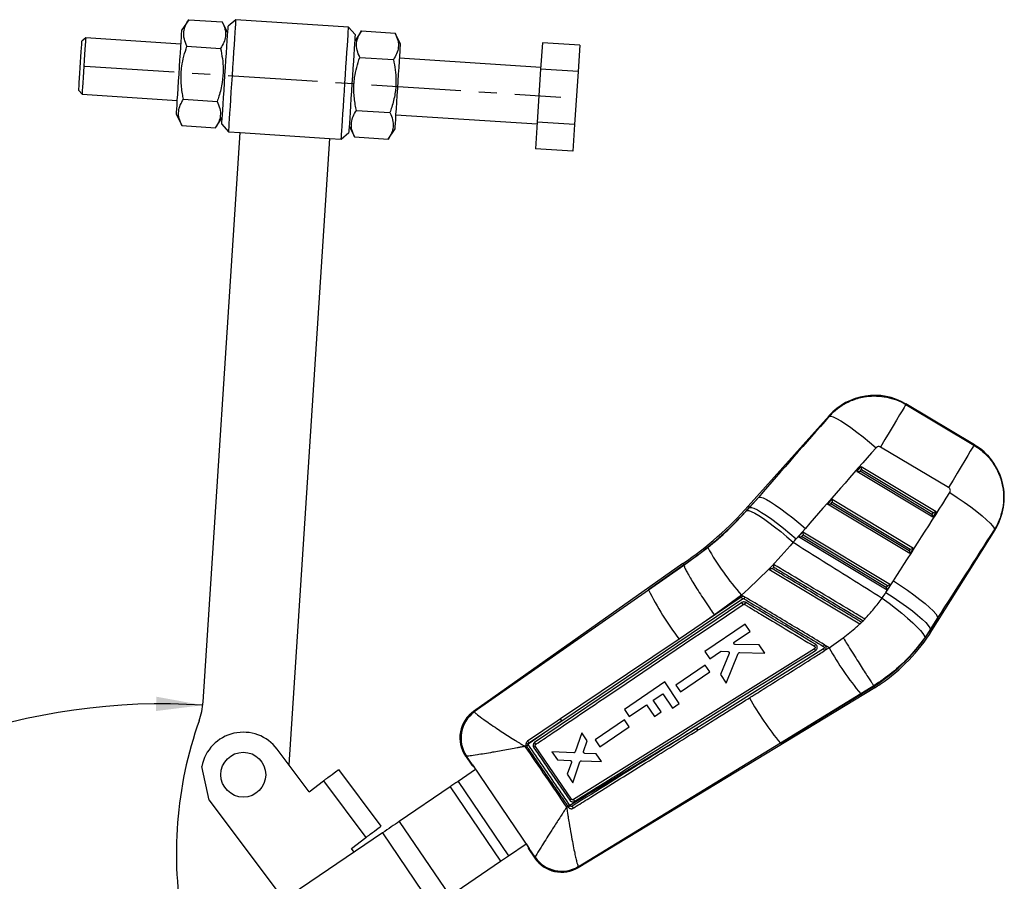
# Model space of a CAD drawing. Extents: x 35 to 358, y 14 to 289.
# Tile 4 of 8: x 70 to 140, y 218 to 279. Entities that reach past the tile are written whole.
import ezdxf

# ---------------------------------------------------------------- set-up
doc = ezdxf.new("R2010")
doc.units = 0
doc.linetypes.add('CENTERX2', pattern=[20.32, 12.7, -2.54, 2.54, -2.54])
doc.layers.get('0').update_dxf_attribs({"linetype": 'CONTINUOUS'})
doc.styles.add('SLDTEXTSTYLE0', font='TXT', dxfattribs={"width": 0.75})
doc.dimstyles.new('SLDDIMSTYLE4', dxfattribs={"dimtxt": 3.5, "dimasz": 3.302, "dimexe": 0, "dimexo": 0.0625, "dimgap": 0.875, "dimtad": 1, "dimdec": 4, "dimlfac": 2, "dimzin": 12, "dimtxsty": 'SLDTEXTSTYLE0', "dimsah": 1, "dimcen": 0.09, "dimazin": 3, "dimtfac": 1, "dimtdec": 0, "dimtofl": 0, "dimtmove": 0, "dimatfit": 3, "dimtolj": 1, "dimtzin": 12})

# ---------------------------------------------------------------- blocks, each defined once
blk = doc.blocks.new('_D_8')
at = {"color": 179, "linetype": 'CONTINUOUS'}
blk.add_line((71.866, 185.694), (34.882, 185.694), dxfattribs=at)
blk.add_arc((80.364, 185.694), 44.482, 86.27949, 180, dxfattribs=at)
for points in [[(83.25, 230.083), (79.964, 230.682), (79.936, 229.667)], [(35.882, 185.694), (36.512, 188.975), (35.497, 189.013)]]:
    blk.add_solid(points, dxfattribs=at)
at = {"color": 179, "linetype": 'CONTINUOUS', "insert": (36.395, 207.865, 0.094), "char_height": 3.5, "attachment_point": 1, "rotation": 57.48253, "style": 'SLDTEXTSTYLE0'}
blk.add_mtext('94°', dxfattribs=at)

msp = doc.modelspace()

# ---------------------------------------------------------------- linework, layer by layer
at = {"color": 7, "linetype": 'CONTINUOUS'}
for p, q in [((82.252232, 278.538321), (81.769685, 277.815332)), ((82.252232, 278.538321), (84.627982, 278.383834)), ((85.012835, 277.604443), (84.627982, 278.383834)), ((85.574643, 278.538709), (85.043252, 278.072206)), ((93.557783, 278.01959), (85.574643, 278.538709)), ((94.024284, 277.488199), (93.557783, 278.01959)), ((74.969021, 277.255443), (74.703326, 277.022195)), ((81.704795, 276.817446), (74.969021, 277.255443)), ((94.476414, 277.743426), (93.993867, 277.020437)), ((94.476414, 277.743426), (96.852165, 277.588939)), ((97.237017, 276.809548), (96.852165, 277.588939)), ((82.130474, 276.665886), (84.506225, 276.511406)), ((107.26479, 276.911845), (107.143031, 275.039409)), ((109.909204, 276.739885), (107.26479, 276.911845)), ((109.909204, 276.739885), (109.787447, 274.86745)), ((94.354656, 275.870991), (96.730408, 275.716503)), ((107.151053, 275.162761), (97.172128, 275.811655)), ((107.143031, 275.039409), (106.899516, 271.294539)), ((109.787447, 274.86745), (107.143031, 275.039409)), ((109.787447, 274.86745), (109.54393, 271.122587)), ((74.476212, 273.529572), (74.709463, 273.263877)), ((74.709463, 273.263877), (81.445237, 272.825872)), ((81.886958, 272.921023), (84.262709, 272.766535)), ((81.380347, 271.827978), (81.7652, 271.048588)), ((84.140951, 270.8941), (84.623498, 271.61709)), ((94.111141, 272.126128), (96.486891, 271.97164)), ((96.91257, 271.820088), (106.891495, 271.171187)), ((81.7652, 271.048588), (84.140951, 270.8941)), ((84.593081, 271.149327), (85.059582, 270.617937)), ((93.60453, 271.033083), (93.989383, 270.253693)), ((106.899516, 271.294539), (106.777759, 269.422104)), ((109.54393, 271.122587), (106.899516, 271.294539)), ((109.54393, 271.122587), (109.422173, 269.250152)), ((83.266217, 230.325048), (85.882844, 270.564405)), ((85.059582, 270.617937), (85.882844, 270.564405)), ((85.882844, 270.564405), (92.219461, 270.152358)), ((93.042722, 270.098818), (93.574113, 270.565321)), ((93.989383, 270.253693), (96.365134, 270.099205)), ((96.365134, 270.099205), (96.847681, 270.822195)), ((92.219461, 270.152358), (89.33957, 225.864441)), ((92.219461, 270.152358), (93.042722, 270.098818)), ((109.422173, 269.250152), (106.777759, 269.422104)), ((137.835223, 248.481159), (132.971964, 251.37799)), ((132.975201, 251.336848), (137.792579, 248.467346)), ((127.547625, 250.546043), (121.830832, 244.147741)), ((136.001724, 245.460817), (131.184346, 248.330315)), ((129.510845, 246.601091), (129.82159, 246.94888)), ((134.883366, 243.381445), (129.510845, 246.601091)), ((129.736348, 246.61914), (129.841632, 246.736975)), ((134.822904, 243.570865), (129.736348, 246.61914)), ((129.82159, 246.94888), (135.126534, 243.769729)), ((129.841632, 246.736975), (134.905289, 243.70242)), ((122.567437, 244.798252), (121.917236, 244.070539)), ((121.925897, 244.062801), (122.567437, 244.798252)), ((127.445127, 244.289112), (127.755872, 244.636902)), ((127.755872, 244.636902), (133.510049, 241.188535)), ((121.738631, 243.849722), (121.925897, 244.062801)), ((121.917236, 244.070539), (121.925897, 244.062801)), ((133.26688, 240.800251), (127.445127, 244.289112)), ((127.67063, 244.307161), (127.775911, 244.424996)), ((133.206419, 240.989671), (127.67063, 244.307161)), ((127.775911, 244.424996), (133.288804, 241.121226)), ((135.126534, 243.769729), (134.883366, 243.381445)), ((134.905289, 243.70242), (134.822904, 243.570865)), ((125.868022, 242.58116), (125.226482, 241.845709)), ((134.824204, 235.364654), (139.28366, 242.485483)), ((125.379405, 241.977138), (125.69015, 242.324923)), ((131.650395, 238.219054), (125.379405, 241.977138)), ((125.604908, 241.995187), (125.710192, 242.113018)), ((131.589934, 238.408477), (125.604908, 241.995187)), ((125.69015, 242.324923), (131.893563, 238.607341)), ((125.710192, 242.113018), (131.672318, 238.540032)), ((117.278916, 239.985918), (118.962483, 241.21919)), ((133.288804, 241.121226), (133.206419, 240.989671)), ((133.510049, 241.188535), (133.26688, 240.800251)), ((117.203881, 240.094186), (102.398897, 229.642817)), ((117.269886, 239.998945), (114.780423, 238.241547)), ((114.780423, 238.241547), (117.279022, 239.985534)), ((117.204136, 240.093825), (117.269886, 239.998945)), ((117.269886, 239.998945), (117.278916, 239.985918)), ((117.279022, 239.985534), (117.278916, 239.985918)), ((123.290903, 239.701213), (129.731215, 235.840176)), ((102.454527, 229.630471), (114.780423, 238.241547)), ((131.572786, 238.056765), (132.096573, 238.871091)), ((131.672318, 238.540032), (131.589934, 238.408477)), ((131.893563, 238.607341), (131.650395, 238.219054)), ((108.645949, 228.986629), (121.414691, 237.602283)), ((121.324013, 237.720617), (118.565112, 235.859216)), ((121.352527, 237.858811), (119.427026, 236.455758)), ((121.521584, 237.75752), (121.352527, 237.858811)), ((121.384765, 237.337095), (106.721449, 227.443644)), ((119.427026, 236.455758), (118.565112, 235.859216)), ((129.734266, 235.838347), (130.068108, 236.171183)), ((130.068108, 236.171183), (130.066256, 236.172294)), ((135.239869, 236.246695), (134.716082, 235.432365)), ((134.726002, 235.426155), (135.239869, 236.246695)), ((118.565112, 235.859216), (116.936031, 234.760207)), ((121.61241, 235.808776), (118.759508, 233.867758)), ((121.957097, 235.301749), (121.61241, 235.808776)), ((129.731215, 235.840176), (129.734266, 235.838347)), ((129.734266, 235.838347), (129.733327, 235.83891)), ((129.839051, 235.944298), (129.95053, 236.054671)), ((134.716082, 235.432365), (134.317133, 234.843859)), ((134.726002, 235.426155), (134.716082, 235.432365)), ((116.936031, 234.760207), (111.4252, 231.043139)), ((120.858359, 234.554184), (121.957097, 235.301749)), ((127.549331, 234.145158), (128.544557, 234.846489)), ((126.506361, 234.076125), (109.466338, 223.41196)), ((127.146139, 234.061589), (118.181358, 228.448593)), ((122.611045, 234.339808), (120.913665, 234.368381)), ((123.005967, 233.758887), (122.611045, 234.339808)), ((127.277113, 234.308322), (127.217594, 234.357973)), ((127.549331, 234.145158), (127.277113, 234.308322)), ((127.289145, 233.986882), (127.549331, 234.145158)), ((118.759508, 233.867758), (119.104221, 233.360713)), ((119.104221, 233.360713), (119.85791, 233.873503)), ((120.477899, 233.734266), (119.858719, 232.250893)), ((119.918167, 233.890982), (120.387211, 233.875615)), ((120.268169, 231.648625), (121.12693, 233.738412)), ((121.223144, 233.801243), (123.005967, 233.758887)), ((127.222057, 233.925448), (127.289145, 233.986882)), ((127.289145, 233.986882), (127.298779, 234.000498)), ((118.781178, 232.918193), (116.699658, 231.501998)), ((119.111506, 232.432296), (118.781178, 232.918193)), ((117.030001, 231.016086), (119.111506, 232.432296)), ((119.858719, 232.250893), (120.268169, 231.648625)), ((109.809648, 218.604607), (130.794852, 231.323534)), ((115.920711, 231.728369), (113.068854, 229.788819)), ((116.954112, 230.20889), (115.920711, 231.728369)), ((116.699658, 231.501998), (117.030001, 231.016086)), ((124.10346, 227.403441), (130.733929, 231.422101)), ((130.715649, 231.451654), (129.782289, 230.882221)), ((130.715701, 231.451583), (130.715649, 231.451654)), ((130.733929, 231.422101), (130.715701, 231.451583)), ((111.4252, 231.043139), (108.553949, 229.106845)), ((115.114208, 230.438379), (115.779641, 230.890942)), ((115.779641, 230.890942), (116.468239, 229.878445)), ((129.782289, 230.882221), (124.10346, 227.403441)), ((113.413655, 229.281833), (114.628335, 230.107938)), ((114.628335, 230.107938), (115.187631, 229.285565)), ((115.673502, 229.61601), (115.114208, 230.438379)), ((116.468239, 229.878445), (116.954112, 230.20889)), ((102.454527, 229.630471), (102.46584, 229.609409)), ((113.068854, 229.788819), (113.413655, 229.281833)), ((115.187631, 229.285565), (115.673502, 229.61601)), ((108.645949, 228.986629), (106.266751, 227.334933)), ((106.312054, 227.410742), (108.645949, 228.986629)), ((109.206488, 223.005277), (118.181358, 228.448593)), ((113.075639, 229.037841), (110.994148, 227.621661)), ((111.324492, 227.135745), (113.405965, 228.551944)), ((113.405965, 228.551944), (113.075639, 229.037841)), ((110.063139, 228.133039), (109.581183, 226.780542)), ((110.443837, 227.573042), (110.063139, 228.133039)), ((106.122579, 227.234804), (106.031123, 227.171284)), ((106.122579, 227.234804), (106.151494, 227.178444)), ((109.328606, 223.440667), (106.772417, 227.169831)), ((106.790786, 227.30513), (106.799565, 227.311799)), ((124.10346, 227.403441), (109.819354, 218.659342)), ((110.182389, 226.813705), (110.443837, 227.573042)), ((110.994148, 227.621661), (111.324492, 227.135745)), ((90.761127, 223.963847), (88.515061, 226.966792)), ((101.827559, 226.492808), (102.27467, 225.835388)), ((101.895666, 226.480325), (101.88398, 226.484825)), ((102.315387, 225.862821), (101.895666, 226.480325)), ((109.481125, 226.713178), (107.938581, 226.780229)), ((107.938581, 226.780229), (108.326369, 226.209813)), ((111.076155, 226.642919), (110.273692, 226.678734)), ((111.449558, 226.093647), (111.076155, 226.642919)), ((83.710347, 223.37309), (83.170437, 225.755659)), ((102.275209, 225.835753), (102.27467, 225.835388)), ((102.320677, 225.866386), (102.315387, 225.862821)), ((102.320677, 225.866386), (106.339422, 219.958567)), ((102.383299, 225.762909), (102.392314, 225.761072)), ((102.392314, 225.761072), (102.544281, 225.53767)), ((108.326369, 226.209813), (109.225213, 226.176315)), ((109.317397, 226.040163), (109.016218, 225.195089)), ((109.418477, 224.60339), (109.928339, 226.078426)), ((110.027923, 226.146654), (111.449558, 226.093647)), ((92.853179, 225.528606), (95.847934, 221.524679)), ((102.544281, 225.53767), (101.30482, 224.694711)), ((109.016218, 225.195089), (109.418477, 224.60339)), ((90.761127, 223.963847), (91.788135, 224.732002)), ((91.788135, 224.732002), (94.782889, 220.728074)), ((100.736335, 224.308086), (97.147774, 221.867503)), ((100.736335, 224.308086), (104.307364, 219.057349)), ((101.30482, 224.694711), (104.875851, 219.443974)), ((83.710347, 223.37309), (88.987471, 216.317675)), ((108.980525, 222.868451), (109.069034, 222.922047)), ((109.069034, 222.922047), (109.074428, 222.914179)), ((109.074428, 222.914179), (109.102768, 222.872843)), ((109.233937, 222.965402), (109.206488, 223.005277)), ((97.147774, 221.867503), (100.718804, 216.616766)), ((95.959123, 221.0591), (88.908959, 216.264279)), ((95.959123, 221.0591), (99.530152, 215.808363)), ((93.755882, 219.95992), (94.782889, 220.728074)), ((104.875851, 219.443974), (106.115819, 220.287279)), ((106.115819, 220.287279), (106.267785, 220.063877)), ((93.953813, 219.69529), (93.755882, 219.95992)), ((106.267785, 220.063877), (106.265425, 220.051863)), ((106.293119, 219.926779), (106.293266, 219.92688)), ((106.293119, 219.926779), (106.737527, 219.273334)), ((106.332212, 219.953616), (106.339422, 219.958567)), ((106.751974, 219.336138), (106.332212, 219.953616)), ((100.718804, 216.616766), (104.307364, 219.057349)), ((106.751451, 219.327153), (106.751974, 219.336138)), ((109.808936, 218.672742), (109.819354, 218.659342))]:
    msp.add_line(p, q, dxfattribs=at)
at = {"color": 179, "linetype": 'CENTERX2', "ltscale": 0.5}
msp.add_line((74.897319, 275.255885), (108.575297, 273.065922), dxfattribs=at)
at = {"color": 7, "linetype": 'CONTINUOUS', "flags": 128}
for points in [[(84.818166, 274.61077), (84.853378, 275.152256), (84.887722, 275.680413), (84.920353, 276.182224), (84.950469, 276.645352), (84.977326, 277.058375), (85.000264, 277.41113), (85.018719, 277.694931), (85.032236, 277.902794), (85.040481, 278.029588), (85.043252, 278.072206)], [(85.574643, 278.538709), (85.573098, 278.514949), (85.566269, 278.409933), (85.55413, 278.223251), (85.536939, 277.958882), (85.515063, 277.622459), (85.488968, 277.221163), (85.45921, 276.763533), (85.426423, 276.259338), (85.391307, 275.719305), (85.354609, 275.154961), (85.317113, 274.578323)], [(93.300252, 274.059204), (93.337749, 274.635841), (93.374447, 275.200193), (93.409563, 275.740219), (93.442349, 276.244422), (93.472107, 276.702044), (93.498202, 277.103347), (93.520079, 277.439763), (93.537269, 277.704132), (93.549409, 277.890814), (93.556238, 277.99583), (93.557783, 278.01959)], [(74.969021, 277.255443), (74.96831, 277.244513), (74.962669, 277.157766), (74.951634, 276.988064)], [(81.380347, 271.827978), (81.383148, 271.871043), (81.391467, 271.998984), (81.405068, 272.208137), (81.423557, 272.492473), (81.446403, 272.843813), (81.47295, 273.252052), (81.502433, 273.705443), (81.534004, 274.190952), (81.566754, 274.694604), (81.599742, 275.201907), (81.632019, 275.698272), (81.662657, 276.169424), (81.690772, 276.601796), (81.715558, 276.98296), (81.736301, 277.30195), (81.752403, 277.549585), (81.763403, 277.718735), (81.768983, 277.804551), (81.769685, 277.815332)], [(94.024284, 277.488199), (94.021513, 277.445582), (94.013267, 277.318788), (93.999751, 277.110924), (93.981297, 276.827124), (93.958358, 276.474369), (93.931501, 276.061346), (93.901385, 275.598225), (93.868754, 275.096406), (93.83441, 274.56825), (93.799199, 274.026764)], [(74.476212, 273.529572), (74.477481, 273.549077), (74.484062, 273.650286), (74.495943, 273.833011), (74.51253, 274.08809), (74.532991, 274.402728), (74.556298, 274.761153), (74.581282, 275.145379), (74.606694, 275.536162), (74.631255, 275.913884), (74.653737, 276.259613), (74.673012, 276.55602), (74.688112, 276.788232)], [(74.688112, 276.788232), (74.698281, 276.944612), (74.703008, 277.017315), (74.703326, 277.022195)], [(74.951634, 276.988064), (74.935687, 276.742821), (74.915524, 276.432757), (74.892028, 276.071419), (74.866224, 275.674609), (74.839242, 275.259664), (74.81226, 274.844718), (74.786457, 274.4479), (74.76296, 274.08657), (74.742797, 273.776506), (74.72685, 273.531263), (74.715815, 273.361561), (74.710174, 273.274807), (74.709463, 273.263877)], [(96.847681, 270.822195), (96.850481, 270.865252), (96.858801, 270.9932), (96.872401, 271.202346), (96.89089, 271.486682), (96.913737, 271.838022), (96.940283, 272.246261), (96.969766, 272.699659), (97.001337, 273.185161), (97.034087, 273.688813), (97.067075, 274.196123), (97.099353, 274.692488), (97.12999, 275.163633), (97.158105, 275.596013), (97.182892, 275.977177), (97.203634, 276.296159), (97.219737, 276.543793), (97.230736, 276.712951), (97.236316, 276.79876), (97.237017, 276.809548)], [(84.593081, 271.149327), (84.595852, 271.191945), (84.604098, 271.318739), (84.617614, 271.526602), (84.636068, 271.810402), (84.659007, 272.163158), (84.685865, 272.57618), (84.71598, 273.039309), (84.748611, 273.54112), (84.782955, 274.069277), (84.818166, 274.61077)], [(85.317113, 274.578323), (85.279616, 274.001685), (85.242918, 273.437341), (85.207802, 272.897308), (85.175016, 272.393112), (85.145258, 271.935483), (85.119163, 271.53418), (85.097287, 271.197763), (85.080096, 270.933395), (85.067956, 270.746713), (85.061127, 270.641697), (85.059582, 270.617937)], [(93.042722, 270.098818), (93.044267, 270.122578), (93.051096, 270.227594), (93.063236, 270.414283), (93.080426, 270.678652), (93.102303, 271.015068), (93.128397, 271.416363), (93.158155, 271.873993), (93.190942, 272.378196), (93.226058, 272.918222), (93.262756, 273.482566), (93.300252, 274.059204)], [(93.799199, 274.026764), (93.763987, 273.485271), (93.729643, 272.957114), (93.697012, 272.455302), (93.666896, 271.992182), (93.640039, 271.579151), (93.617101, 271.226396), (93.598646, 270.942596), (93.58513, 270.73474), (93.576884, 270.607938), (93.574113, 270.565321)], [(132.975201, 251.336848), (132.935635, 251.270418), (132.847856, 251.123053), (132.713947, 250.898239), (132.537074, 250.601304), (132.321424, 250.239273), (132.072113, 249.820714), (131.795037, 249.355552), (131.49676, 248.854798), (131.184346, 248.330315)], [(127.557296, 250.503947), (127.667024, 250.515369), (127.841938, 250.466091), (128.078125, 250.35723), (128.370303, 250.191217), (128.711938, 249.97176), (129.095386, 249.70377), (129.512071, 249.393237), (129.952672, 249.04712), (130.407336, 248.673153), (130.865894, 248.279696)], [(137.792579, 248.467346), (137.753017, 248.400924), (137.665238, 248.253559), (137.531325, 248.028745), (137.354451, 247.731806), (137.138806, 247.369775), (136.889491, 246.95122), (136.612415, 246.486058), (136.314138, 245.985304), (136.001724, 245.460817)], [(122.567437, 244.798252), (122.690614, 244.795227), (122.875191, 244.735067), (123.117252, 244.61905), (123.411662, 244.449643), (123.752169, 244.230432), (124.131548, 243.966074), (124.541744, 243.662183), (124.974049, 243.325205), (125.419292, 242.962298), (125.868022, 242.58116)], [(136.084448, 245.107957), (136.602125, 244.771657), (137.101162, 244.43207), (137.56996, 244.097092), (137.997623, 243.774501), (138.374216, 243.471799), (138.690985, 243.196015), (138.940572, 242.953562), (139.117173, 242.750072), (139.216691, 242.590276), (139.236803, 242.477884)], [(121.738631, 243.849722), (121.861494, 243.845229), (122.044998, 243.783043), (122.285257, 243.664478), (122.577182, 243.492046), (122.914586, 243.2694), (123.290322, 243.00125), (123.696438, 242.693284), (124.124325, 242.352025), (124.564923, 241.984693), (125.008895, 241.599077)], [(121.925897, 244.062801), (122.049074, 244.059776), (122.233651, 243.99962), (122.475713, 243.883603), (122.770122, 243.714192), (123.110629, 243.494981), (123.490005, 243.230623), (123.900204, 242.926733), (124.332509, 242.589758), (124.777752, 242.226848), (125.226482, 241.845709)], [(132.096573, 238.871091), (132.599659, 238.540665), (133.085351, 238.206987), (133.542924, 237.877426), (133.962277, 237.559256), (134.334143, 237.259508), (134.650312, 236.984802), (134.903806, 236.741201), (135.08902, 236.534083), (135.201874, 236.368024), (135.239869, 236.246695)], [(131.299439, 237.656855), (131.786331, 237.297286), (132.256012, 236.93508), (132.698003, 236.57832), (133.102442, 236.234964), (133.460309, 235.912674), (133.763614, 235.618641), (134.005594, 235.35942), (134.180854, 235.140802), (134.285475, 234.967661), (134.317133, 234.843859)], [(131.572786, 238.056765), (132.075872, 237.726339), (132.561564, 237.392661), (133.019137, 237.063096), (133.43849, 236.74493), (133.810356, 236.445182), (134.126525, 236.170476), (134.38002, 235.926871), (134.565233, 235.719756), (134.678087, 235.553698), (134.716082, 235.432365)], [(108.553949, 229.106845), (108.309414, 228.941948), (107.301438, 228.262258), (106.218999, 227.532384)], [(92.098439, 224.964095), (92.060584, 224.935782), (92.022358, 224.907191), (91.983811, 224.878361), (91.944997, 224.84933), (91.905969, 224.820138), (91.866781, 224.790824), (91.827485, 224.761435), (91.788135, 224.732002)], [(92.098439, 224.964095), (92.256216, 225.082104), (92.402125, 225.19124), (92.532469, 225.288731), (92.643941, 225.372107), (92.733716, 225.439252), (92.799518, 225.48847), (92.839679, 225.518507), (92.853179, 225.528606)], [(101.30482, 224.694711), (101.230459, 224.644141), (101.156416, 224.593782), (101.083008, 224.543859), (101.010551, 224.494581), (100.939353, 224.44616), (100.86972, 224.3988), (100.801951, 224.352711), (100.736335, 224.308086)], [(95.093194, 220.960167), (95.25097, 221.078177), (95.39688, 221.18731), (95.527223, 221.2848), (95.638695, 221.368176), (95.728471, 221.435324), (95.794273, 221.484543), (95.834433, 221.51458), (95.847934, 221.524679)], [(97.147774, 221.867503), (97.010576, 221.774196), (96.868877, 221.677826), (96.723281, 221.578804), (96.574414, 221.477562), (96.422911, 221.374524), (96.269422, 221.270134), (96.114605, 221.164846), (95.959123, 221.0591)], [(94.782889, 220.728074), (94.822239, 220.757504), (94.861535, 220.786897), (94.900724, 220.816207), (94.939752, 220.845399), (94.978566, 220.87443), (95.017112, 220.90326), (95.055339, 220.931851), (95.093194, 220.960167)], [(104.307364, 219.057349), (104.372981, 219.101974), (104.44075, 219.148063), (104.510383, 219.195419), (104.581581, 219.243841), (104.654038, 219.293122), (104.727446, 219.343045), (104.801488, 219.393403), (104.875851, 219.443974)]]:
    msp.add_lwpolyline(points, dxfattribs=at)
at = {"color": 8, "linetype": 'CONTINUOUS', "flags": 128}
for points in [[(132.971964, 251.37799), (132.972322, 251.373415), (132.975201, 251.336848)], [(127.557296, 250.503947), (127.548701, 250.541364), (127.547625, 250.546043)], [(137.792579, 248.467346), (137.830484, 248.479624), (137.835223, 248.481159)], [(121.830832, 244.147741), (121.836237, 244.142913), (121.852442, 244.128433), (121.87945, 244.104305), (121.917236, 244.070539)], [(139.28366, 242.485483), (139.278452, 242.484641), (139.236803, 242.477884)], [(134.726002, 235.426155), (134.768951, 235.399259), (134.79964, 235.380036), (134.818061, 235.368499), (134.824204, 235.364654)], [(102.398897, 229.642817), (102.405079, 229.641442), (102.454527, 229.630471)], [(101.88398, 226.484825), (101.833829, 226.491918), (101.827559, 226.492808)], [(106.737527, 219.273334), (106.739075, 219.279313), (106.751451, 219.327153)], [(109.819354, 218.659342), (109.810726, 218.61069), (109.809648, 218.604607)]]:
    msp.add_lwpolyline(points, dxfattribs=at)
at = {"color": 7, "linetype": 'CONTINUOUS'}
msp.add_circle((86.112704, 225.169941), 1.5875, dxfattribs=at)
for centre, radius, start, end in [((130.764409, 247.671891), 4.31375, 58.86922449, 138.50637945), ((135.627669, 244.775065), 4.31375, 327.5832786, 59.60539884), ((103.007838, 260.965832), 25.241894, 304.22223571, 318.21964428), ((103.007838, 260.965832), 25.357766, 304.22423312, 318.21964428), ((136.633401, 251.257353), 20.323043, 209.59922731, 221.24486181), ((133.318648, 247.312179), 20.638366, 206.07220176, 217.45847837), ((120.833992, 236.919419), 0.691235, 24.22815767, 37.17467286), ((113.860953, 241.951088), 9.055206, 328.39826658, 329.4210353), ((123.958484, 242.169362), 12.704734, 302.2287409, 327.94294693), ((123.958484, 242.169362), 12.820606, 304.21964428, 327.94294693), ((119.642362, 238.812113), 8.787687, 328.61076948, 329.54500102), ((146.979492, 245.046471), 22.279358, 209.29465096, 219.47612627), ((123.958484, 242.169362), 12.820606, 302.22574875, 304.21964428), ((140.76961, 241.192617), 21.631041, 209.32076228, 219.60354583), ((78.276755, 230.649497), 5, 340.42282759, 356.27949064), ((103.715964, 227.777112), 2.28375, 124.46941762, 214.79048876), ((103.779943, 227.765507), 2.287973, 125.40112189, 214.03816407), ((103.80426, 227.749035), 2.291802, 125.73259601, 213.61340207), ((109.22773, 219.642243), 27.85, 160.42282759, 190.76742032), ((108.086259, 228.653614), 0.651269, 30.75265761, 44.10048535), ((117.544176, 228.006063), 0.775779, 23.34635868, 34.7804209), ((86.112704, 225.169941), 3, 36.79479988, 168.74127548), ((106.146637, 226.225491), 1.115925, 83.82091145, 91.98809242), ((112.438311, 218.114436), 11.030882, 123.9083051, 124.74524569), ((111.524574, 220.044428), 8.564717, 123.70058002, 124.65811907), ((116.949243, 211.6398), 13.752248, 124.26472953, 124.93314157), ((110.918786, 220.438429), 3.037152, 123.69327407, 126.72210425), ((115.4437, 214.416906), 10.900579, 124.12415121, 124.87989722), ((108.625933, 220.557638), 2.28375, 213.46172904, 301.79863499), ((108.639389, 220.619456), 2.287872, 214.39181726, 301.04743073), ((108.635473, 220.640379), 2.290985, 214.70091268, 300.81109962)]:
    msp.add_arc(centre, radius, start, end, dxfattribs=at)
for centre, major_axis, ratio, start_param, end_param in [((159.884403, 241.036001), (130.218629, 144.506696), 0.156481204, 1.645959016, 1.68509894), ((160.168946, 241.513699), (130.133495, 144.582787), 0.135617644, 1.645791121, 1.684931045), ((129.74702, 246.637053), (0.235467, 0.035792), 0.06773113, 3.223351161, 4.656764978), ((129.852302, 246.754887), (-0.029639, 0.194983), 0.067363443, 0.091180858, 1.652554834), ((127.786582, 244.44291), (-0.029639, 0.194983), 0.067363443, 0.091180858, 1.652554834), ((118.336816, 266.431219), (101.408367, 161.772149), 0.138218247, 4.628262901, 4.667117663), ((127.681299, 244.325076), (0.235467, 0.035792), 0.06773113, 3.223351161, 4.656764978), ((134.915961, 243.720335), (0.210923, 0.050657), 0.068966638, 4.645223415, 6.206597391), ((134.833574, 243.588781), (-0.049683, 0.20687), 0.068599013, 1.641013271, 3.074427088), ((118.052273, 265.95352), (101.419699, 161.765052), 0.159482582, 4.6282833, 4.667138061), ((103.110705, 261.138528), (15.019986, 25.215914), 0.999926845, 4.521084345, 4.532290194), ((125.615579, 242.013099), (0.235467, 0.035792), 0.06773113, 3.223351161, 4.656764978), ((125.720862, 242.130933), (-0.029639, 0.194983), 0.067363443, 0.091180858, 1.652554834), ((133.217088, 241.007586), (-0.049683, 0.20687), 0.068599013, 1.641013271, 3.074427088), ((133.299475, 241.139141), (0.210923, 0.050657), 0.068966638, 4.645223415, 6.206597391), ((131.600603, 238.426391), (-0.049683, 0.20687), 0.068599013, 1.641013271, 3.074427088), ((131.68299, 238.557946), (0.210923, 0.050657), 0.068966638, 4.645223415, 6.206597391), ((124.296583, 242.736971), (4.427685, 7.433305), 0.999926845, 4.622021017, 4.678015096), ((127.527927, 242.849883), (25.253635, 17.013938), 0.069928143, 3.141908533, 3.198673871), ((131.397328, 237.16043), (25.103831, 17.234206), 0.069928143, 3.085457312, 3.141276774)]:
    msp.add_ellipse(centre, major_axis=major_axis, ratio=ratio, start_param=start_param, end_param=end_param, dxfattribs=at)
for points, knots in [([(82.130474, 276.665886), (82.057377, 276.833842), (81.9096, 277.173395), (81.879374, 277.664206), (82.000456, 278.123647), (82.167795, 278.399255), (82.252232, 278.538321)], [0, 0, 0, 0, 0.264603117, 0.534942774, 0.765340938, 1, 1, 1, 1]), ([(84.627982, 278.383834), (84.701079, 278.215881), (84.848857, 277.876333), (84.879082, 277.385521), (84.758001, 276.92608), (84.590661, 276.650472), (84.506225, 276.511406)], [0, 0, 0, 0, 0.264602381, 0.534942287, 0.765340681, 1, 1, 1, 1]), ([(94.354656, 275.870991), (94.28156, 276.038943), (94.133782, 276.378489), (94.103556, 276.869314), (94.224639, 277.328742), (94.391978, 277.604356), (94.476414, 277.743426)], [0, 0, 0, 0, 0.264602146, 0.534942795, 0.765340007, 1, 1, 1, 1]), ([(96.852165, 277.588939), (96.925262, 277.420986), (97.07304, 277.081439), (97.103264, 276.590626), (96.982183, 276.131186), (96.814844, 275.855573), (96.730408, 275.716503)], [0, 0, 0, 0, 0.264602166, 0.534941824, 0.765340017, 1, 1, 1, 1]), ([(81.886958, 272.921023), (81.860433, 273.04939), (81.769095, 273.491406), (81.682939, 274.269191), (81.731856, 275.163971), (81.895838, 275.967564), (82.051964, 276.432225), (82.130474, 276.665886)], [0, 0, 0, 0, 0.103280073, 0.355632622, 0.614042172, 0.805916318, 1, 1, 1, 1]), ([(84.506225, 276.511406), (84.553364, 276.272094), (84.648098, 275.791157), (84.706553, 274.981242), (84.641067, 274.085174), (84.456117, 273.324562), (84.305634, 272.890386), (84.262709, 272.766535)], [0, 0, 0, 0, 0.192050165, 0.385957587, 0.637934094, 0.896719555, 1, 1, 1, 1]), ([(94.111141, 272.126128), (94.084615, 272.254495), (93.993278, 272.696511), (93.907122, 273.474293), (93.95604, 274.369073), (94.120019, 275.172666), (94.276146, 275.63733), (94.354656, 275.870991)], [0, 0, 0, 0, 0.103280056, 0.355632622, 0.614040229, 0.805916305, 1, 1, 1, 1]), ([(96.730408, 275.716503), (96.777547, 275.477192), (96.87228, 274.996257), (96.930736, 274.186344), (96.865249, 273.290279), (96.6803, 272.529667), (96.529817, 272.095491), (96.486891, 271.97164)], [0, 0, 0, 0, 0.192050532, 0.385956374, 0.637933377, 0.896719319, 1, 1, 1, 1]), ([(81.7652, 271.048588), (81.692104, 271.216541), (81.544325, 271.556088), (81.514101, 272.046901), (81.635182, 272.506341), (81.802521, 272.781954), (81.886958, 272.921023)], [0, 0, 0, 0, 0.264602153, 0.534941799, 0.765339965, 1, 1, 1, 1]), ([(84.262709, 272.766535), (84.335805, 272.598583), (84.483583, 272.259035), (84.513808, 271.768222), (84.392727, 271.308783), (84.225387, 271.03317), (84.140951, 270.8941)], [0, 0, 0, 0, 0.264602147, 0.534941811, 0.765339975, 1, 1, 1, 1]), ([(93.989383, 270.253693), (93.916286, 270.421646), (93.768509, 270.761193), (93.738283, 271.252006), (93.859364, 271.711446), (94.026704, 271.987059), (94.111141, 272.126128)], [0, 0, 0, 0, 0.264602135, 0.53494179, 0.765339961, 1, 1, 1, 1]), ([(96.486891, 271.97164), (96.559988, 271.803688), (96.707766, 271.464142), (96.73799, 270.973317), (96.61691, 270.513889), (96.44957, 270.238275), (96.365134, 270.099205)], [0, 0, 0, 0, 0.264602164, 0.534942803, 0.76533998, 1, 1, 1, 1]), ([(127.557296, 250.503947), (127.658877, 250.610623), (127.930865, 250.89625), (128.447267, 251.283484), (129.166128, 251.660801), (129.941505, 251.887317), (130.733173, 251.959545), (131.450716, 251.907911), (132.148939, 251.735263), (132.65291, 251.521886), (132.91764, 251.369896), (132.975201, 251.336848)], [0, 0, 0, 0, 0.0744579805, 0.1993633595, 0.3242695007, 0.4834910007, 0.6040860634, 0.7246815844, 0.8455493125, 0.9664170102, 1, 1, 1, 1]), ([(131.184346, 248.330315), (131.180959, 248.332263), (131.153281, 248.348182), (131.095096, 248.367425), (131.019167, 248.366415), (130.94644, 248.344502), (130.897687, 248.313548), (130.871858, 248.286046), (130.865894, 248.279696)], [0, 0, 0, 0, 0.033501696, 0.273760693, 0.513945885, 0.673691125, 0.924648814, 1, 1, 1, 1]), ([(137.792579, 248.467346), (137.968488, 248.351493), (138.320307, 248.119786), (138.797435, 247.660877), (139.217788, 247.115195), (139.576987, 246.443035), (139.810959, 245.710454), (139.906957, 244.944285), (139.877208, 244.213857), (139.72212, 243.502017), (139.496451, 242.921569), (139.305663, 242.595551), (139.236803, 242.477884)], [0, 0, 0, 0, 0.092114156, 0.184228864, 0.288392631, 0.392556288, 0.516342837, 0.622683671, 0.729024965, 0.834678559, 0.940331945, 1, 1, 1, 1]), ([(136.084448, 245.107957), (136.088582, 245.114903), (136.107266, 245.146291), (136.126776, 245.209813), (136.124442, 245.284889), (136.102377, 245.354762), (136.064971, 245.415388), (136.021926, 245.446306), (136.001724, 245.460817)], [0, 0, 0, 0, 0.0604632, 0.273243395, 0.486139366, 0.609917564, 0.816917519, 1, 1, 1, 1]), ([(118.962483, 241.21919), (119.449979, 241.625185), (120.43489, 242.445435), (121.301143, 243.378494), (121.738631, 243.849722)], [0, 0, 0, 0, 0.494964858, 1, 1, 1, 1]), ([(125.008895, 241.599077), (124.439236, 240.949329), (123.291192, 239.639881), (122.002015, 238.455501), (121.352527, 237.858811)], [0, 0, 0, 0, 0.496199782, 1, 1, 1, 1]), ([(125.008895, 241.599077), (125.620077, 241.214663), (127.714777, 239.897167), (129.813249, 238.585682), (131.299439, 237.656855)], [0, 0, 0, 0, 0.291775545, 1, 1, 1, 1]), ([(117.279022, 239.985534), (117.285439, 239.951894), (117.298272, 239.884615), (117.398931, 239.668279), (117.558078, 239.371756), (117.774828, 238.998046), (118.04366, 238.557173), (118.35543, 238.063489), (118.702803, 237.52926), (119.050643, 237.007172), (119.295926, 236.646498), (119.413481, 236.475465), (119.427026, 236.455758)], [0, 0, 0, 0, 0.112226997, 0.22445403, 0.336681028, 0.448908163, 0.561137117, 0.673366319, 0.785599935, 0.897832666, 0.988228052, 1, 1, 1, 1]), ([(123.617857, 240.03824), (123.550642, 239.968955), (123.441685, 239.856645), (123.332668, 239.744265), (123.290903, 239.701213)], [0, 0, 0, 0, 0.616897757, 1, 1, 1, 1]), ([(123.530808, 239.727178), (123.53022, 239.727102), (123.506202, 239.724011), (123.450394, 239.717012), (123.377472, 239.708439), (123.325221, 239.703006), (123.297645, 239.700691), (123.293268, 239.700971), (123.291071, 239.701112)], [0, 0, 0, 0, 0.0057697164, 0.2354261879, 0.5483215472, 0.7481959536, 0.8736053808, 1, 1, 1, 1]), ([(123.530808, 239.727178), (123.542315, 239.739011), (123.578603, 239.776329), (123.614884, 239.813639), (123.639661, 239.839119)], [0, 0, 0, 0, 0.317085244, 1, 1, 1, 1]), ([(129.839051, 235.944298), (129.752003, 235.996498), (129.316764, 236.2575), (127.48874, 237.353675), (125.473043, 238.562441), (123.805548, 239.562419), (123.530808, 239.727178)], [0, 0, 0, 0, 0.041397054, 0.206986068, 0.869341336, 1, 1, 1, 1]), ([(123.639661, 239.839119), (123.639583, 239.839708), (123.636309, 239.864332), (123.630212, 239.911876), (123.62341, 239.96944), (123.619348, 240.008455), (123.617395, 240.03209), (123.617706, 240.036228), (123.617857, 240.03824)], [0, 0, 0, 0, 0.006565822, 0.274710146, 0.524348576, 0.693235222, 0.850842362, 1, 1, 1, 1]), ([(130.066256, 236.172294), (129.993673, 236.215809), (129.572874, 236.468085), (127.759213, 237.555408), (125.682332, 238.800546), (123.953665, 239.836916), (123.617857, 240.03824)], [0, 0, 0, 0, 0.033768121, 0.195768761, 0.843771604, 1, 1, 1, 1]), ([(123.639661, 239.839119), (123.726709, 239.786918), (124.161945, 239.525912), (125.98994, 238.42969), (128.006517, 237.22041), (129.674912, 236.219947), (129.95053, 236.054671)], [0, 0, 0, 0, 0.041380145, 0.206900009, 0.868980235, 1, 1, 1, 1]), ([(121.521584, 237.75752), (121.496446, 237.760835), (121.442791, 237.767911), (121.374079, 237.750275), (121.33675, 237.728165), (121.324013, 237.720621)], [0, 0, 0, 0, 0.367381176, 0.784146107, 1, 1, 1, 1]), ([(121.32436, 237.720848), (121.326155, 237.72002), (121.329745, 237.718365), (121.34663, 237.698059), (121.36984, 237.667124), (121.390672, 237.637591), (121.405738, 237.615593), (121.41135, 237.607249), (121.414691, 237.602283)], [0, 0, 0, 0, 0.2178534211, 0.4357077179, 0.6535658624, 0.8714142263, 0.923472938, 1, 1, 1, 1]), ([(121.414691, 237.602283), (121.421825, 237.606312), (121.439081, 237.616054), (121.470713, 237.621173), (121.501249, 237.616753), (121.517883, 237.608278), (121.524158, 237.605081)], [0, 0, 0, 0, 0.212947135, 0.514993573, 0.817021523, 1, 1, 1, 1]), ([(121.596012, 237.728127), (121.572505, 237.739654), (121.548334, 237.751507), (121.522301, 237.757359), (121.521584, 237.75752)], [0, 0, 0, 0, 0.97245879, 1, 1, 1, 1]), ([(121.596012, 237.728127), (121.595229, 237.726634), (121.593665, 237.723647), (121.580475, 237.700942), (121.560928, 237.667652), (121.543401, 237.637973), (121.530919, 237.616878), (121.526872, 237.61004), (121.523994, 237.605178)], [0, 0, 0, 0, 0.223825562, 0.447649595, 0.671474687, 0.895293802, 0.925548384, 1, 1, 1, 1]), ([(121.524158, 237.605081), (122.451441, 237.048993), (124.324684, 235.925615), (126.197975, 234.802307), (127.14396, 234.235053)], [0, 0, 0, 0, 0.495014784, 1, 1, 1, 1]), ([(127.21759, 234.357973), (126.280654, 234.919657), (124.406781, 236.043025), (122.532935, 237.166427), (121.596012, 237.728127)], [0, 0, 0, 0, 0.499999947, 1, 1, 1, 1]), ([(130.066256, 236.172294), (130.285863, 236.407668), (130.72671, 236.88017), (131.108058, 237.397321), (131.299439, 237.656855)], [0, 0, 0, 0, 0.498145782, 1, 1, 1, 1]), ([(106.799565, 227.311799), (106.854193, 227.348633), (107.244843, 227.612035), (108.979576, 228.781707), (113.813528, 232.041488), (118.310859, 235.075596), (121.464341, 237.203081)], [0, 0, 0, 0, 0.011174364, 0.079907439, 0.354840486, 1, 1, 1, 1]), ([(121.656842, 237.344475), (121.645496, 237.350562), (121.609045, 237.370118), (121.539353, 237.384513), (121.455144, 237.375956), (121.407423, 237.349606), (121.384765, 237.337095)], [0, 0, 0, 0, 0.134637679, 0.432553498, 0.730582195, 1, 1, 1, 1]), ([(121.464341, 237.203081), (121.47414, 237.20841), (121.494275, 237.219359), (121.529236, 237.221956), (121.556172, 237.215485), (121.569774, 237.208027), (121.573373, 237.206054)], [0, 0, 0, 0, 0.28947076, 0.594787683, 0.892802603, 1, 1, 1, 1]), ([(121.573373, 237.206054), (121.650472, 237.159832), (122.075782, 236.904851), (123.71955, 235.919356), (125.286248, 234.980121), (126.50473, 234.249641)], [0, 0, 0, 0, 0.046903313, 0.258739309, 1, 1, 1, 1]), ([(126.58869, 234.386993), (125.766768, 234.879857), (124.1228, 235.865659), (122.478869, 236.851511), (121.656842, 237.344475)], [0, 0, 0, 0, 0.499962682, 1, 1, 1, 1]), ([(128.544557, 234.846489), (128.865509, 235.094457), (129.274535, 235.41047), (129.650303, 235.764043), (129.731215, 235.840176)], [0, 0, 0, 0, 0.784675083, 1, 1, 1, 1]), ([(128.544557, 234.846489), (128.556696, 234.826995), (128.649768, 234.677531), (128.863511, 234.334915), (129.180618, 233.828636), (129.51994, 233.28966), (129.832115, 232.796907), (130.109456, 232.362442), (130.342943, 232.000669), (130.526372, 231.721129), (130.658049, 231.526264), (130.696449, 231.476524), (130.715649, 231.451654)], [0, 0, 0, 0, 0.0114822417, 0.0880354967, 0.2020352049, 0.3160348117, 0.4300305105, 0.5440264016, 0.658019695, 0.7720129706, 0.8860065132, 1, 1, 1, 1]), ([(134.317133, 234.843859), (133.972522, 234.401992), (133.276876, 233.51002), (132.057428, 232.3701), (131.150313, 231.749109), (130.715701, 231.451583)], [0, 0, 0, 0, 0.338341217, 0.682989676, 1, 1, 1, 1]), ([(120.819985, 234.435362), (120.817135, 234.446505), (120.811434, 234.468791), (120.817626, 234.503241), (120.833204, 234.533477), (120.850218, 234.547483), (120.858359, 234.554184)], [0, 0, 0, 0, 0.255011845, 0.510031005, 0.76555786, 1, 1, 1, 1]), ([(120.913665, 234.368381), (120.902256, 234.36971), (120.879437, 234.372367), (120.849472, 234.390449), (120.829633, 234.412826), (120.822568, 234.429328), (120.819985, 234.435362)], [0, 0, 0, 0, 0.279843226, 0.559707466, 0.83900553, 1, 1, 1, 1]), ([(126.58869, 234.386993), (126.585657, 234.381987), (126.578279, 234.369811), (126.562136, 234.343236), (126.541272, 234.30894), (126.521103, 234.27596), (126.50821, 234.255026), (126.505811, 234.251315), (126.50473, 234.249641)], [0, 0, 0, 0, 0.073710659, 0.179309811, 0.394103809, 0.60891454, 0.823707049, 1, 1, 1, 1]), ([(126.50473, 234.249641), (126.513393, 234.24315), (126.5318, 234.229357), (126.549108, 234.198491), (126.555455, 234.163677), (126.550563, 234.129208), (126.538719, 234.110022), (126.532941, 234.100663)], [0, 0, 0, 0, 0.189475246, 0.402602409, 0.604837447, 0.80722461, 1, 1, 1, 1]), ([(126.592434, 233.954438), (126.581883, 233.970967), (126.560781, 234.004025), (126.533041, 234.044556), (126.512502, 234.072105), (126.508282, 234.074706), (126.506171, 234.076006)], [0, 0, 0, 0, 0.250007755, 0.499999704, 0.750000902, 1, 1, 1, 1]), ([(126.532941, 234.100663), (126.532495, 234.100078), (126.52517, 234.090481), (126.51547, 234.083079), (126.506361, 234.076129)], [0, 0, 0, 0, 0.060963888, 1, 1, 1, 1]), ([(126.592434, 233.954438), (126.592791, 233.954665), (126.617178, 233.970187), (126.660682, 234.009538), (126.700732, 234.083634), (126.712938, 234.153018), (126.708324, 234.222496), (126.684808, 234.291987), (126.639294, 234.351968), (126.60224, 234.377615), (126.58869, 234.386993)], [0, 0, 0, 0, 0.002463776, 0.168513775, 0.334544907, 0.484597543, 0.57248318, 0.738419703, 0.904349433, 1, 1, 1, 1]), ([(127.143963, 234.235053), (127.153656, 234.227795), (127.172577, 234.213625), (127.189482, 234.182096), (127.195565, 234.147895), (127.189719, 234.113681), (127.173327, 234.082679), (127.155193, 234.068616), (127.146135, 234.061592)], [0, 0, 0, 0, 0.173757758, 0.339219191, 0.504562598, 0.669825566, 0.835095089, 1, 1, 1, 1]), ([(127.221986, 233.9254), (127.221505, 233.928103), (127.220512, 233.933686), (127.204009, 233.965125), (127.178237, 234.009879), (127.156878, 234.044379), (127.146199, 234.06163)], [0, 0, 0, 0, 0.238338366, 0.492220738, 0.74610252, 1, 1, 1, 1]), ([(127.298779, 234.000498), (127.309061, 234.0189), (127.333282, 234.06225), (127.345315, 234.141335), (127.330657, 234.226699), (127.300497, 234.281034), (127.279547, 234.305482), (127.277113, 234.308322)], [0, 0, 0, 0, 0.1907156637, 0.4492660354, 0.7077364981, 0.9660493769, 1, 1, 1, 1]), ([(109.553515, 223.287993), (112.39119, 225.063927), (118.071155, 228.618685), (123.750469, 232.17489), (126.592434, 233.954438)], [0, 0, 0, 0, 0.49959355, 1, 1, 1, 1]), ([(119.85791, 233.873503), (119.867964, 233.879131), (119.886739, 233.889642), (119.908199, 233.890557), (119.918167, 233.890982)], [0, 0, 0, 0, 0.535490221, 1, 1, 1, 1]), ([(120.387211, 233.875615), (120.398888, 233.873833), (120.422245, 233.87027), (120.452388, 233.850602), (120.472045, 233.826793), (120.478708, 233.809453), (120.48117, 233.803046)], [0, 0, 0, 0, 0.279072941, 0.558195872, 0.836750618, 1, 1, 1, 1]), ([(120.48117, 233.803046), (120.483572, 233.791567), (120.488428, 233.768359), (120.481434, 233.745712), (120.477899, 233.734266)], [0, 0, 0, 0, 0.4945877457, 1, 1, 1, 1]), ([(121.12693, 233.738412), (121.132553, 233.748682), (121.143799, 233.769221), (121.172379, 233.790594), (121.200173, 233.800356), (121.217468, 233.801024), (121.223144, 233.801243)], [0, 0, 0, 0, 0.2866752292, 0.5733595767, 0.8599973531, 1, 1, 1, 1]), ([(121.909681, 230.59993), (121.976264, 230.641606), (122.386477, 230.898367), (123.908134, 231.850826), (125.61234, 232.91766), (126.972901, 233.769457), (127.222057, 233.925444)], [0, 0, 0, 0, 0.037600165, 0.231650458, 0.859294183, 1, 1, 1, 1]), ([(130.733929, 231.422101), (130.774373, 231.35656), (130.814972, 231.290769), (130.794702, 231.323788), (130.794625, 231.323914)], [0, 0, 0, 0, 0.996187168, 1, 1, 1, 1]), ([(118.25644, 228.313496), (118.341374, 228.366649), (118.769949, 228.634858), (119.865039, 229.320196), (120.997847, 230.029198), (121.787013, 230.52315), (121.909681, 230.59993)], [0, 0, 0, 0, 0.069746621, 0.351936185, 0.89926536, 1, 1, 1, 1]), ([(102.46584, 229.609409), (102.48488, 229.585117), (102.522963, 229.536531), (102.713483, 229.372886), (103.04806, 229.121152), (103.53938, 228.777809), (104.126878, 228.38197), (104.755035, 227.97315), (105.273411, 227.64406), (105.554695, 227.467352), (105.717746, 227.365528), (105.84541, 227.286188), (105.92094, 227.239385), (105.965729, 227.211676), (105.992311, 227.195251), (106.008087, 227.185506), (106.016905, 227.180057), (106.021322, 227.177338), (106.025489, 227.174758), (106.028509, 227.172896), (106.031123, 227.171284)], [0, 0, 0, 0, 0.0927471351, 0.1855074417, 0.3581711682, 0.4795988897, 0.6010799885, 0.7820259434, 0.8737179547, 0.9076142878, 0.9454044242, 0.9676464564, 0.980808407, 0.9886120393, 0.9932416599, 0.9959892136, 0.9976195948, 0.9982768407, 0.998508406, 1, 1, 1, 1]), ([(118.181358, 228.448593), (117.035605, 227.732159), (114.098473, 225.895583), (111.161172, 224.059522), (109.369689, 222.939694)], [0, 0, 0, 0, 0.390092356, 1, 1, 1, 1]), ([(109.446529, 222.801284), (109.516614, 222.845126), (109.930362, 223.103945), (111.718739, 224.22273), (114.585327, 226.016182), (117.10817, 227.59493), (118.25644, 228.313496)], [0, 0, 0, 0, 0.023864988, 0.14088719, 0.608975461, 1, 1, 1, 1]), ([(106.031123, 227.171284), (106.02811, 227.170708), (106.02463, 227.170042), (106.019821, 227.169123), (106.014733, 227.168147), (106.004563, 227.166198), (105.986374, 227.162725), (105.955731, 227.156862), (105.90409, 227.147009), (105.817006, 227.130414), (105.669787, 227.102467), (105.481684, 227.066959), (105.157075, 227.006124), (104.558557, 226.895423), (103.832232, 226.765313), (103.15147, 226.649079), (102.580798, 226.556832), (102.190238, 226.501254), (101.965616, 226.477777), (101.918982, 226.479476), (101.895666, 226.480325)], [0, 0, 0, 0, 0.00149155, 0.001723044, 0.002381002, 0.004011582, 0.006759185, 0.011389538, 0.019193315, 0.032355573, 0.054597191, 0.092386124, 0.126295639, 0.217992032, 0.398919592, 0.520400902, 0.641828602, 0.814492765, 0.907252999, 1, 1, 1, 1]), ([(106.031123, 227.171284), (106.517608, 226.461911), (107.501073, 225.027861), (108.483878, 223.593357), (108.980525, 222.868451)], [0, 0, 0, 0, 0.494664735, 1, 1, 1, 1]), ([(106.218999, 227.532384), (106.19472, 227.511749), (106.148576, 227.472529), (106.115971, 227.400769), (106.110056, 227.356649), (106.107923, 227.340744)], [0, 0, 0, 0, 0.41524095, 0.789200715, 1, 1, 1, 1]), ([(106.107923, 227.340744), (106.107967, 227.315187), (106.108028, 227.27899), (106.119273, 227.244842), (106.122579, 227.234804)], [0, 0, 0, 0, 0.706054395, 1, 1, 1, 1]), ([(106.151496, 227.178448), (106.203034, 227.103257), (106.48411, 226.693183), (107.456627, 225.274387), (108.377602, 223.930777), (109.069034, 222.922047)], [0, 0, 0, 0, 0.0529959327, 0.2890262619, 1, 1, 1, 1]), ([(106.218999, 227.532384), (106.220822, 227.531391), (106.224617, 227.529325), (106.241161, 227.509649), (106.26422, 227.479206), (106.289132, 227.444361), (106.305209, 227.420781), (106.312054, 227.410742)], [0, 0, 0, 0, 0.201386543, 0.418921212, 0.636446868, 0.845214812, 1, 1, 1, 1]), ([(106.266751, 227.334933), (106.26892, 227.346047), (106.27328, 227.368396), (106.29093, 227.394284), (106.305977, 227.406007), (106.312054, 227.410742)], [0, 0, 0, 0, 0.370977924, 0.745934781, 1, 1, 1, 1]), ([(106.284562, 227.269308), (106.278768, 227.279538), (106.267232, 227.299906), (106.266911, 227.323293), (106.266751, 227.334933)], [0, 0, 0, 0, 0.502276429, 1, 1, 1, 1]), ([(109.206488, 223.005277), (109.149112, 223.089004), (108.862234, 223.507639), (107.888252, 224.928981), (106.97166, 226.266602), (106.284564, 227.269312)], [0, 0, 0, 0, 0.05890751, 0.29453719, 1, 1, 1, 1]), ([(106.721449, 227.443644), (106.704587, 227.430294), (106.665296, 227.399186), (106.623909, 227.330079), (106.605392, 227.245587), (106.614413, 227.160532), (106.641195, 227.112428), (106.654004, 227.089421)], [0, 0, 0, 0, 0.161075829, 0.375339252, 0.589538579, 0.803682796, 1, 1, 1, 1]), ([(106.654008, 227.089421), (106.711381, 227.005693), (106.998246, 226.587052), (107.850275, 225.34365), (108.644945, 224.183983), (109.210116, 223.359225)], [0, 0, 0, 0, 0.067337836, 0.336688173, 1, 1, 1, 1]), ([(106.799565, 227.311799), (106.799216, 227.314409), (106.798513, 227.319673), (106.781294, 227.350532), (106.754728, 227.393642), (106.732542, 227.426977), (106.721449, 227.443644)], [0, 0, 0, 0, 0.246928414, 0.49795289, 0.748974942, 1, 1, 1, 1]), ([(106.772417, 227.169831), (106.766896, 227.180023), (106.755854, 227.200408), (106.753279, 227.23575), (106.761805, 227.269522), (106.776763, 227.292388), (106.788007, 227.302605), (106.790786, 227.30513)], [0, 0, 0, 0, 0.231259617, 0.462559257, 0.693630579, 0.924271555, 1, 1, 1, 1]), ([(109.581183, 226.780542), (109.576257, 226.770125), (109.566406, 226.74929), (109.53959, 226.726666), (109.509967, 226.714127), (109.489808, 226.713464), (109.481125, 226.713178)], [0, 0, 0, 0, 0.266140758, 0.532296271, 0.798551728, 1, 1, 1, 1]), ([(110.18801, 226.734759), (110.183847, 226.745593), (110.17552, 226.767262), (110.17691, 226.795118), (110.181275, 226.809924), (110.182389, 226.813705)], [0, 0, 0, 0, 0.426846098, 0.853645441, 1, 1, 1, 1]), ([(110.273692, 226.678734), (110.262191, 226.68062), (110.239188, 226.684392), (110.208091, 226.704202), (110.194844, 226.724361), (110.18801, 226.734759)], [0, 0, 0, 0, 0.326228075, 0.652468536, 1, 1, 1, 1]), ([(109.225213, 226.176315), (109.236815, 226.17457), (109.260019, 226.171079), (109.290062, 226.1516), (109.307041, 226.130915), (109.313376, 226.11772), (109.314681, 226.115001)], [0, 0, 0, 0, 0.306898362, 0.613808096, 0.920404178, 1, 1, 1, 1]), ([(109.314681, 226.115001), (109.318229, 226.103955), (109.325323, 226.081864), (109.32243, 226.05572), (109.318146, 226.042478), (109.317397, 226.040163)], [0, 0, 0, 0, 0.452112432, 0.904225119, 1, 1, 1, 1]), ([(109.928339, 226.078426), (109.933152, 226.088873), (109.942777, 226.109767), (109.969316, 226.132614), (109.998879, 226.145481), (110.019128, 226.146299), (110.027923, 226.146654)], [0, 0, 0, 0, 0.265348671, 0.530685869, 0.7961459, 1, 1, 1, 1]), ([(108.980525, 222.868451), (108.978846, 222.865882), (108.976885, 222.862879), (108.973678, 222.85797), (108.969969, 222.852301), (108.962904, 222.841469), (108.950945, 222.823169), (108.930885, 222.792447), (108.897218, 222.740864), (108.840661, 222.654166), (108.745393, 222.50795), (108.583302, 222.258738), (108.297799, 221.818324), (107.94118, 221.264713), (107.574276, 220.68975), (107.288894, 220.237502), (107.07019, 219.885654), (106.874244, 219.563818), (106.772798, 219.387023), (106.75592, 219.345779), (106.751974, 219.336138)], [0, 0, 0, 0, 0.001490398, 0.001741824, 0.002847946, 0.004780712, 0.00802432, 0.013469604, 0.022613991, 0.037983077, 0.063880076, 0.107832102, 0.184036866, 0.325715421, 0.450190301, 0.574614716, 0.675062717, 0.775484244, 0.94751671, 1, 1, 1, 1]), ([(108.980525, 222.868451), (108.980995, 222.865415), (108.981545, 222.861868), (108.982448, 222.856071), (108.983486, 222.849375), (108.985476, 222.836587), (108.988837, 222.814966), (108.994492, 222.778674), (109.004019, 222.717732), (109.020112, 222.615284), (109.047494, 222.442474), (109.094848, 222.147825), (109.180686, 221.6268), (109.293787, 220.971207), (109.419145, 220.289368), (109.525074, 219.75219), (109.615061, 219.333348), (109.706742, 218.949089), (109.771231, 218.736308), (109.801792, 218.684786), (109.808936, 218.672742)], [0, 0, 0, 0, 0.00149069, 0.001741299, 0.002846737, 0.004778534, 0.008021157, 0.013464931, 0.022606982, 0.037973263, 0.06386703, 0.107815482, 0.184017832, 0.32571529, 0.450190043, 0.574613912, 0.675061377, 0.77548264, 0.947515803, 1, 1, 1, 1]), ([(109.102766, 222.872843), (109.122417, 222.849824), (109.163594, 222.801589), (109.2509, 222.76477), (109.341546, 222.759801), (109.406461, 222.778118), (109.438783, 222.796803), (109.446529, 222.80128)], [0, 0, 0, 0, 0.233023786, 0.488290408, 0.709341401, 0.93035027, 1, 1, 1, 1]), ([(109.210118, 223.359225), (109.226725, 223.339283), (109.261679, 223.297311), (109.337236, 223.258281), (109.422596, 223.2449), (109.497761, 223.257822), (109.538174, 223.279692), (109.553515, 223.287993)], [0, 0, 0, 0, 0.200368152, 0.421710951, 0.643076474, 0.864509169, 1, 1, 1, 1]), ([(109.369691, 222.93969), (109.364507, 222.93682), (109.349396, 222.928454), (109.320851, 222.922233), (109.28691, 222.92585), (109.255639, 222.940083), (109.24113, 222.957007), (109.233936, 222.965398)], [0, 0, 0, 0, 0.11708445, 0.34127382, 0.56367678, 0.783655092, 1, 1, 1, 1]), ([(109.466338, 223.41196), (109.456038, 223.406871), (109.435437, 223.396694), (109.400277, 223.395486), (109.367032, 223.405248), (109.342871, 223.422211), (109.332238, 223.435968), (109.328606, 223.440667)], [0, 0, 0, 0, 0.221080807, 0.442156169, 0.663421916, 0.885025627, 1, 1, 1, 1]), ([(109.369689, 222.939694), (109.375097, 222.931003), (109.385912, 222.91362), (109.401279, 222.888102), (109.415219, 222.864303), (109.427149, 222.843152), (109.43661, 222.825494), (109.443145, 222.812131), (109.446363, 222.804151), (109.446485, 222.802117), (109.446534, 222.801288)], [0, 0, 0, 0, 0.1300735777, 0.2601561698, 0.3902382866, 0.5203243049, 0.6504017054, 0.780486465, 0.9105662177, 1, 1, 1, 1]), ([(109.553515, 223.287993), (109.542884, 223.304765), (109.521621, 223.338309), (109.493493, 223.379676), (109.472642, 223.40786), (109.468393, 223.410563), (109.466269, 223.411915)], [0, 0, 0, 0, 0.249993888, 0.499996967, 0.750000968, 1, 1, 1, 1])]:
    msp.add_open_spline(points, degree=3, knots=knots, dxfattribs=at)

# ---------------------------------------------------------------- dimensions: what is measured, and where the dimension line sits
at = {"color": 179, "linetype": 'CONTINUOUS'}
dim = msp.add_angular_dim_2l(base=(49.948017, 218.152272), line1=((72.866474, 185.694178), (86.366474, 185.694178)), line2=((85.882844, 270.564402), (83.266217, 230.325049)), dimstyle='SLDDIMSTYLE4', dxfattribs=at)
dim.commit()
dim.dimension.update_dxf_attribs({"geometry": '_D_8', "text_midpoint": (42.855451, 209.605855), "dimtype": 162})

doc.saveas('drawing.dxf')
